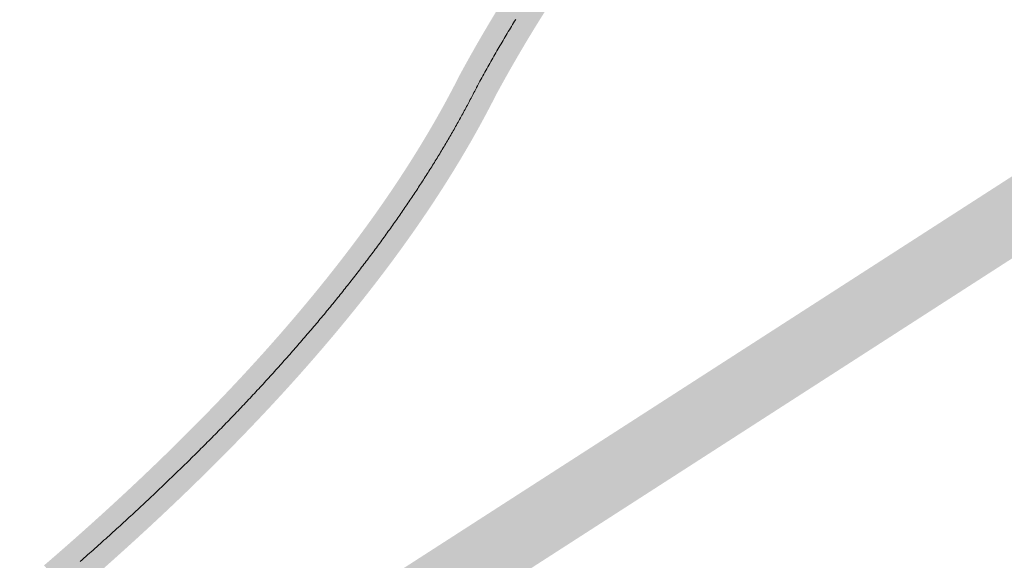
# Model space of a CAD drawing. Header units: metres. Extents: x 32339189 to 32339744, y 5702369 to 5702760.
# Tile 45 of 48: x 32339729 to 32339736, y 5702709 to 5702713. Entities that reach past the tile are written whole.
import ezdxf

# ---------------------------------------------------------------- set-up
doc = ezdxf.new("R2010")
doc.units = ezdxf.units.M
doc.header["$MEASUREMENT"] = 0
doc.linetypes.add('19', pattern=[0.5, 0.25, -0.25])
for name, color, linetype in [('LRS-Kabel', 5, 'Continuous'), ('LRS_Bauabschnitte', 10, 'Continuous'), ('LRS_BM', 7, 'Continuous')]:
    doc.layers.add(name, color=color, linetype=linetype)
doc.layers.add('LRS-Trasse und Kabelzugschächte', color=252, linetype='Continuous', lineweight=25)
doc.styles.add('lrs-1_0250', font='ARIALN.TTF', dxfattribs={"height": 0.625})
doc.dimstyles.new('lrs_1_0250', dxfattribs={"dimtxt": 0.625, "dimasz": 0.3125, "dimexe": 0.3125, "dimexo": 0.625, "dimgap": 0.3125, "dimtad": 1, "dimzin": 5, "dimdsep": 46, "dimtxsty": 'lrs-1_0250', "dimblk1": 'OBLIQUE', "dimblk2": 'OBLIQUE', "dimsah": 1, "dimcen": -0.3125, "dimdle": 0.3125, "dimclrd": 256, "dimclre": 256, "dimclrt": 256, "dimadec": 0, "dimazin": 0, "dimtfac": 1, "dimtix": 1, "dimtmove": 2, "dimatfit": 3, "dimldrblk": 'OBLIQUE', "dimfxl": 1, "dimtolj": 1, "dimtzin": 5, "dimlwd": -1, "dimlwe": -1, "dimarcsym": 0})

# ---------------------------------------------------------------- blocks, each defined once
blk = doc.blocks.new('_OBLIQUE')
at = {"color": 0, "linetype": 'ByBlock'}
blk.add_line((-0.5, -0.5), (0.5, 0.5), dxfattribs=at)
blk = doc.blocks.new('*D60')
at = {"layer": 'DEFPOINTS', "color": 0}
for p in [(32339730.9217, 5702723.4768), (32339732.2699, 5702721.3714), (32339714.5852, 5702710.0469)]:
    blk.add_point(p, dxfattribs=at)
at = {"layer": 'LRS_BM'}
for p, q in [((32339731.9328, 5702721.8977), (32339730.7531, 5702723.74)), ((32339712.9738, 5702711.9838), (32339731.1848, 5702723.6453)), ((32339714.2481, 5702710.5733), (32339713.0685, 5702712.4155))]:
    blk.add_line(p, q, dxfattribs=at)
at = {"layer": 'LRS_BM', "xscale": 0.3125, "yscale": 0.3125, "zscale": 0.3125}
for p, rotation in [((32339730.9217, 5702723.4768), 32.63371523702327), ((32339713.237, 5702712.1523), 212.6337152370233)]:
    blk.add_blockref('_OBLIQUE', p, dxfattribs=dict(at, rotation=rotation))
at = {"layer": 'LRS_BM', "insert": (32339721.7387, 5702718.3465), "char_height": 0.625, "attachment_point": 5, "rotation": 32.63372, "style": 'lrs-1_0250', "bg_fill": 3, "box_fill_scale": 1.25, "bg_fill_color": 257, "bg_fill_transparency": 0}
blk.add_mtext('\\A1;21.00', dxfattribs=at)
blk = doc.blocks.new('*D98')
at = {"layer": 'DEFPOINTS', "color": 0}
for p in [(32339738.137, 5702712.2113), (32339739.4848, 5702710.1057), (32339727.8157, 5702705.6046)]:
    blk.add_point(p, dxfattribs=at)
at = {"layer": 'LRS_BM'}
for p, q in [((32339738.4739, 5702711.6849), (32339739.6532, 5702709.8425)), ((32339728.9003, 5702703.3305), (32339739.748, 5702710.2742)), ((32339728.1526, 5702705.0782), (32339729.332, 5702703.2358))]:
    blk.add_line(p, q, dxfattribs=at)
at = {"layer": 'LRS_BM', "xscale": 0.3125, "yscale": 0.3125, "zscale": 0.3125}
for p, rotation in [((32339739.4848, 5702710.1057), 32.6236808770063), ((32339729.1635, 5702703.499), 212.6236808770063)]:
    blk.add_blockref('_OBLIQUE', p, dxfattribs=dict(at, rotation=rotation))
at = {"layer": 'LRS_BM', "insert": (32339733.9836, 5702707.3343), "char_height": 0.625, "attachment_point": 5, "rotation": 32.62368, "style": 'lrs-1_0250', "bg_fill": 3, "box_fill_scale": 1.25, "bg_fill_color": 257, "bg_fill_transparency": 0}
blk.add_mtext('\\A1;12.25', dxfattribs=at)

msp = doc.modelspace()

# ---------------------------------------------------------------- linework, layer by layer
at = {"layer": 'LRS_Bauabschnitte', "color": 242, "linetype": '19', "ltscale": 20, "true_color": 0xcd2027, "const_width": 0.5}
msp.add_lwpolyline([(32339536.6578, 5702614.0501, -0.085654), (32339550.633, 5702606.583), (32339575.2884, 5702621.0605), (32339643.7572, 5702664.9275), (32339699.0596, 5702700.3329), (32339699.4322, 5702711.6392), (32339701.8752, 5702711.6013), (32339704.106, 5702758.471), (32339705.8849, 5702760.1216), (32339710.301, 5702755.2072), (32339743.8776, 5702716.2833), (32339644.4144, 5702652.2722), (32339643.4541, 5702623.4446), (32339719.0099, 5702620.0121), (32339720.8292, 5702617.9314, -0.226268), (32339723.3501, 5702611.5379), (32339563.719, 5702467.599, -0.427839), (32339556.762, 5702468.024), (32339538.2821, 5702489.2086, -0.176825)], format="xyb", dxfattribs=at)

# ---------------------------------------------------------------- next in the draw order: dimensions: what is measured, and where the dimension line sits
at = {"layer": 'LRS_BM'}
dim = msp.add_aligned_dim(p1=(32339714.5852, 5702710.0469), p2=(32339732.2699, 5702721.3714), distance=2.5001, dimstyle='lrs_1_0250', override={"dimtfill": 1}, dxfattribs=at)
dim.commit()
dim.dimension.update_dxf_attribs({"geometry": '*D60', "text_midpoint": (32339721.7387, 5702718.3465)})

# ---------------------------------------------------------------- next in the draw order: dimensions: what is measured, and where the dimension line sits
dim = msp.add_aligned_dim(p1=(32339727.8157, 5702705.6046), p2=(32339738.137, 5702712.2113), distance=-2.5, dimstyle='lrs_1_0250', override={"dimtfill": 1}, dxfattribs=at)
dim.commit()
dim.dimension.update_dxf_attribs({"geometry": '*D98', "text_midpoint": (32339733.9836, 5702707.3343)})

# ---------------------------------------------------------------- next in the draw order: linework, layer by layer
at = {"layer": 'LRS-Kabel', "color": 4, "linetype": 'Continuous', "lineweight": 15}
msp.add_lwpolyline([(32339729.5188, 5702708.8968), (32339729.5323, 5702708.9086), (32339729.5457, 5702708.9204), (32339729.5591, 5702708.9322), (32339729.5724, 5702708.944), (32339729.5858, 5702708.9558), (32339729.5991, 5702708.9676), (32339729.6124, 5702708.9794), (32339729.6256, 5702708.9912), (32339729.6388, 5702709.0029), (32339729.652, 5702709.0147), (32339729.6652, 5702709.0265), (32339729.6784, 5702709.0383), (32339729.6915, 5702709.05), (32339729.7046, 5702709.0618), (32339729.7176, 5702709.0735), (32339729.7307, 5702709.0853), (32339729.7437, 5702709.097), (32339729.7567, 5702709.1088), (32339729.7696, 5702709.1205), (32339729.7826, 5702709.1322), (32339729.7955, 5702709.144), (32339729.8083, 5702709.1557), (32339729.8212, 5702709.1674), (32339729.834, 5702709.1791), (32339729.8468, 5702709.1909), (32339729.8595, 5702709.2026), (32339729.8723, 5702709.2143), (32339729.885, 5702709.226), (32339729.8977, 5702709.2377), (32339729.9103, 5702709.2494), (32339729.9229, 5702709.2611), (32339729.9355, 5702709.2727), (32339729.9481, 5702709.2844), (32339729.9607, 5702709.2961), (32339729.9732, 5702709.3078), (32339729.9857, 5702709.3194), (32339729.9981, 5702709.3311), (32339730.0106, 5702709.3428), (32339730.023, 5702709.3544), (32339730.0354, 5702709.3661), (32339730.0477, 5702709.3777), (32339730.06, 5702709.3893), (32339730.0723, 5702709.401), (32339730.0846, 5702709.4126), (32339730.0968, 5702709.4242), (32339730.1091, 5702709.4359), (32339730.1213, 5702709.4475), (32339730.1334, 5702709.4591), (32339730.1455, 5702709.4707), (32339730.1577, 5702709.4823), (32339730.1697, 5702709.4939), (32339730.1818, 5702709.5055), (32339730.1938, 5702709.5171), (32339730.2058, 5702709.5287), (32339730.2178, 5702709.5403), (32339730.2297, 5702709.5519), (32339730.2416, 5702709.5635), (32339730.2535, 5702709.575), (32339730.2654, 5702709.5866), (32339730.2772, 5702709.5982), (32339730.289, 5702709.6097), (32339730.3008, 5702709.6213), (32339730.3126, 5702709.6328), (32339730.3243, 5702709.6444), (32339730.336, 5702709.6559), (32339730.3476, 5702709.6674), (32339730.3593, 5702709.679), (32339730.3709, 5702709.6905), (32339730.3825, 5702709.702), (32339730.3941, 5702709.7135), (32339730.4056, 5702709.725), (32339730.4171, 5702709.7366), (32339730.4286, 5702709.7481), (32339730.44, 5702709.7596), (32339730.4514, 5702709.7711), (32339730.4628, 5702709.7825), (32339730.4742, 5702709.794), (32339730.4855, 5702709.8055), (32339730.4969, 5702709.817), (32339730.5081, 5702709.8285), (32339730.5194, 5702709.8399), (32339730.5306, 5702709.8514), (32339730.5418, 5702709.8628), (32339730.553, 5702709.8743), (32339730.5642, 5702709.8857), (32339730.5753, 5702709.8972), (32339730.5864, 5702709.9086), (32339730.5975, 5702709.9201), (32339730.6085, 5702709.9315), (32339730.6195, 5702709.9429), (32339730.6305, 5702709.9543), (32339730.6415, 5702709.9658), (32339730.6524, 5702709.9772), (32339730.6633, 5702709.9886), (32339730.6742, 5702710), (32339730.685, 5702710.0114), (32339730.6958, 5702710.0228), (32339730.7066, 5702710.0341), (32339730.7174, 5702710.0455), (32339730.7282, 5702710.0569), (32339730.7389, 5702710.0683), (32339730.7496, 5702710.0796), (32339730.7602, 5702710.091), (32339730.7708, 5702710.1024), (32339730.7814, 5702710.1137), (32339730.792, 5702710.1251), (32339730.8026, 5702710.1364), (32339730.8131, 5702710.1477), (32339730.8236, 5702710.1591), (32339730.8341, 5702710.1704), (32339730.8445, 5702710.1817), (32339730.8549, 5702710.193), (32339730.8653, 5702710.2043), (32339730.8757, 5702710.2157), (32339730.886, 5702710.227), (32339730.8963, 5702710.2383), (32339730.9066, 5702710.2495), (32339730.9168, 5702710.2608), (32339730.9271, 5702710.2721), (32339730.9372, 5702710.2834), (32339730.9474, 5702710.2947), (32339730.9576, 5702710.3059), (32339730.9677, 5702710.3172), (32339730.9778, 5702710.3285), (32339730.9878, 5702710.3397), (32339730.9979, 5702710.351), (32339731.0079, 5702710.3622), (32339731.0178, 5702710.3734), (32339731.0278, 5702710.3847), (32339731.0377, 5702710.3959), (32339731.0476, 5702710.4071), (32339731.0575, 5702710.4183), (32339731.0673, 5702710.4295), (32339731.0771, 5702710.4407), (32339731.0869, 5702710.4519), (32339731.0967, 5702710.4631), (32339731.1064, 5702710.4743), (32339731.1161, 5702710.4855), (32339731.1258, 5702710.4967), (32339731.1355, 5702710.5079), (32339731.1451, 5702710.519), (32339731.1547, 5702710.5302), (32339731.1643, 5702710.5414), (32339731.1738, 5702710.5525), (32339731.1833, 5702710.5637), (32339731.1928, 5702710.5748), (32339731.2023, 5702710.5859), (32339731.2117, 5702710.5971), (32339731.2211, 5702710.6082), (32339731.2305, 5702710.6193), (32339731.2398, 5702710.6304), (32339731.2492, 5702710.6416), (32339731.2585, 5702710.6527), (32339731.2677, 5702710.6638), (32339731.277, 5702710.6749), (32339731.2862, 5702710.6859), (32339731.2954, 5702710.697), (32339731.3046, 5702710.7081), (32339731.3137, 5702710.7192), (32339731.3228, 5702710.7302), (32339731.3319, 5702710.7413), (32339731.341, 5702710.7524), (32339731.35, 5702710.7634), (32339731.359, 5702710.7745), (32339731.368, 5702710.7855), (32339731.3769, 5702710.7965), (32339731.3858, 5702710.8076), (32339731.3947, 5702710.8186), (32339731.4036, 5702710.8296), (32339731.4124, 5702710.8406), (32339731.4212, 5702710.8516), (32339731.43, 5702710.8626), (32339731.4388, 5702710.8736), (32339731.4475, 5702710.8846), (32339731.4562, 5702710.8956), (32339731.4649, 5702710.9066), (32339731.4736, 5702710.9175), (32339731.4822, 5702710.9285), (32339731.4908, 5702710.9395), (32339731.4994, 5702710.9504), (32339731.5079, 5702710.9614), (32339731.5164, 5702710.9723), (32339731.5249, 5702710.9833), (32339731.5334, 5702710.9942), (32339731.5418, 5702711.0051), (32339731.5502, 5702711.016), (32339731.5586, 5702711.027), (32339731.567, 5702711.0379), (32339731.5753, 5702711.0488), (32339731.5836, 5702711.0597), (32339731.5919, 5702711.0706), (32339731.6001, 5702711.0814), (32339731.6083, 5702711.0923), (32339731.6165, 5702711.1032), (32339731.6247, 5702711.1141), (32339731.6328, 5702711.1249), (32339731.6409, 5702711.1358), (32339731.649, 5702711.1466), (32339731.6571, 5702711.1575), (32339731.6651, 5702711.1683), (32339731.6731, 5702711.1792), (32339731.6811, 5702711.19), (32339731.6891, 5702711.2008), (32339731.697, 5702711.2116), (32339731.7049, 5702711.2224), (32339731.7128, 5702711.2332), (32339731.7206, 5702711.244), (32339731.7284, 5702711.2548), (32339731.7362, 5702711.2656), (32339731.744, 5702711.2764), (32339731.7517, 5702711.2872), (32339731.7595, 5702711.2979), (32339731.7671, 5702711.3087), (32339731.7748, 5702711.3194), (32339731.7824, 5702711.3302), (32339731.79, 5702711.3409), (32339731.7976, 5702711.3517), (32339731.8052, 5702711.3624), (32339731.8127, 5702711.3731), (32339731.8202, 5702711.3838), (32339731.8277, 5702711.3946), (32339731.8351, 5702711.4053), (32339731.8425, 5702711.416), (32339731.8499, 5702711.4266), (32339731.8573, 5702711.4373), (32339731.8646, 5702711.448), (32339731.872, 5702711.4587), (32339731.8793, 5702711.4694), (32339731.8865, 5702711.48), (32339731.8937, 5702711.4907), (32339731.901, 5702711.5013), (32339731.9081, 5702711.512), (32339731.9153, 5702711.5226), (32339731.9224, 5702711.5332), (32339731.9295, 5702711.5439), (32339731.9366, 5702711.5545), (32339731.9437, 5702711.5651), (32339731.9507, 5702711.5757), (32339731.9577, 5702711.5863), (32339731.9647, 5702711.5969), (32339731.9716, 5702711.6075), (32339731.9785, 5702711.6181), (32339731.9854, 5702711.6286), (32339731.9923, 5702711.6392), (32339731.9991, 5702711.6498), (32339732.0059, 5702711.6603), (32339732.0127, 5702711.6709), (32339732.0195, 5702711.6814), (32339732.0262, 5702711.6919), (32339732.0329, 5702711.7025), (32339732.0396, 5702711.713), (32339732.0463, 5702711.7235), (32339732.0529, 5702711.734), (32339732.0595, 5702711.7445), (32339732.0661, 5702711.755), (32339732.0726, 5702711.7655), (32339732.0791, 5702711.776), (32339732.0856, 5702711.7865), (32339732.0921, 5702711.7969), (32339732.0986, 5702711.8074), (32339732.105, 5702711.8179), (32339732.1114, 5702711.8283), (32339732.1177, 5702711.8388), (32339732.1241, 5702711.8492), (32339732.1304, 5702711.8596), (32339732.1367, 5702711.8701), (32339732.143, 5702711.8805), (32339732.1492, 5702711.8909), (32339732.1554, 5702711.9013), (32339732.1616, 5702711.9117), (32339732.1678, 5702711.9221), (32339732.1739, 5702711.9325), (32339732.18, 5702711.9428), (32339732.1861, 5702711.9532), (32339732.1921, 5702711.9636), (32339732.1982, 5702711.9739), (32339732.2042, 5702711.9843), (32339732.2102, 5702711.9946), (32339732.2161, 5702712.005), (32339732.222, 5702712.0153), (32339732.2279, 5702712.0256), (32339732.2338, 5702712.0359), (32339732.2397, 5702712.0462), (32339732.2455, 5702712.0565), (32339732.2513, 5702712.0668), (32339732.2571, 5702712.0771), (32339732.2628, 5702712.0874), (32339732.2685, 5702712.0977), (32339732.2742, 5702712.108), (32339732.2799, 5702712.1182), (32339732.2856, 5702712.1285), (32339732.2912, 5702712.1387), (32339732.2968, 5702712.149), (32339732.3023, 5702712.1592), (32339732.3079, 5702712.1694), (32339732.3134, 5702712.1797), (32339732.3189, 5702712.1899), (32339732.3244, 5702712.2001), (32339732.3298, 5702712.2103), (32339732.3352, 5702712.2205), (32339732.3406, 5702712.2307), (32339732.346, 5702712.2408), (32339732.3513, 5702712.251), (32339732.3566, 5702712.2612), (32339732.3619, 5702712.2713), (32339732.3672, 5702712.2815), (32339732.3724, 5702712.2916), (32339732.3776, 5702712.3018), (32339732.3828, 5702712.3119), (32339732.3881, 5702712.3222), (32339732.3906, 5702712.3272), (32339732.3919, 5702712.3297), (32339732.3977, 5702712.3411), (32339732.4056, 5702712.3559), (32339732.4085, 5702712.3612), (32339732.4154, 5702712.3739), (32339732.4225, 5702712.3868), (32339732.4296, 5702712.3998), (32339732.4367, 5702712.4127), (32339732.4439, 5702712.4257), (32339732.451, 5702712.4386), (32339732.4582, 5702712.4515), (32339732.4654, 5702712.4644), (32339732.4726, 5702712.4773), (32339732.4799, 5702712.4902), (32339732.4871, 5702712.5031), (32339732.4944, 5702712.516), (32339732.5017, 5702712.5288), (32339732.509, 5702712.5417), (32339732.5164, 5702712.5545), (32339732.5237, 5702712.5674), (32339732.5311, 5702712.5802), (32339732.5385, 5702712.593), (32339732.5459, 5702712.6058), (32339732.5533, 5702712.6186), (32339732.5608, 5702712.6314), (32339732.5683, 5702712.6442), (32339732.5757, 5702712.6569), (32339732.5833, 5702712.6697), (32339732.5908, 5702712.6825), (32339732.5983, 5702712.6952), (32339732.6059, 5702712.7079), (32339732.6135, 5702712.7207), (32339732.6211, 5702712.7334), (32339732.6287, 5702712.7461), (32339732.6363, 5702712.7588), (32339732.644, 5702712.7715), (32339732.6517, 5702712.7841), (32339732.6593, 5702712.7968), (32339732.6671, 5702712.8095), (32339732.6748, 5702712.8221)], dxfattribs=at)
at = {"layer": 'LRS-Trasse und Kabelzugschächte', "const_width": 0.3}
msp.add_lwpolyline([(32339729.3552, 5702708.7547), (32339729.369, 5702708.7666), (32339729.3828, 5702708.7784), (32339729.3965, 5702708.7903), (32339729.4102, 5702708.8021), (32339729.4238, 5702708.814), (32339729.4375, 5702708.8258), (32339729.4511, 5702708.8376), (32339729.4647, 5702708.8495), (32339729.4782, 5702708.8613), (32339729.4918, 5702708.8731), (32339729.5053, 5702708.885), (32339729.5187, 5702708.8968), (32339729.5322, 5702708.9086), (32339729.5456, 5702708.9204), (32339729.559, 5702708.9322), (32339729.5724, 5702708.944), (32339729.5857, 5702708.9558), (32339729.599, 5702708.9676), (32339729.6123, 5702708.9794), (32339729.6256, 5702708.9912), (32339729.6388, 5702709.0029), (32339729.652, 5702709.0147), (32339729.6652, 5702709.0265), (32339729.6783, 5702709.0382), (32339729.6914, 5702709.05), (32339729.7045, 5702709.0618), (32339729.7176, 5702709.0735), (32339729.7306, 5702709.0853), (32339729.7436, 5702709.097), (32339729.7566, 5702709.1088), (32339729.7696, 5702709.1205), (32339729.7825, 5702709.1322), (32339729.7954, 5702709.144), (32339729.8083, 5702709.1557), (32339729.8211, 5702709.1674), (32339729.8339, 5702709.1791), (32339729.8467, 5702709.1909), (32339729.8595, 5702709.2026), (32339729.8722, 5702709.2143), (32339729.8849, 5702709.226), (32339729.8976, 5702709.2377), (32339729.9103, 5702709.2494), (32339729.9229, 5702709.261), (32339729.9355, 5702709.2727), (32339729.9481, 5702709.2844), (32339729.9606, 5702709.2961), (32339729.9731, 5702709.3078), (32339729.9856, 5702709.3194), (32339729.9981, 5702709.3311), (32339730.0105, 5702709.3427), (32339730.0229, 5702709.3544), (32339730.0353, 5702709.3661), (32339730.0476, 5702709.3777), (32339730.06, 5702709.3893), (32339730.0723, 5702709.401), (32339730.0845, 5702709.4126), (32339730.0968, 5702709.4242), (32339730.109, 5702709.4359), (32339730.1212, 5702709.4475), (32339730.1334, 5702709.4591), (32339730.1455, 5702709.4707), (32339730.1576, 5702709.4823), (32339730.1697, 5702709.4939), (32339730.1817, 5702709.5055), (32339730.1937, 5702709.5171), (32339730.2057, 5702709.5287), (32339730.2177, 5702709.5403), (32339730.2297, 5702709.5519), (32339730.2416, 5702709.5634), (32339730.2535, 5702709.575), (32339730.2653, 5702709.5866), (32339730.2772, 5702709.5981), (32339730.289, 5702709.6097), (32339730.3007, 5702709.6213), (32339730.3125, 5702709.6328), (32339730.3242, 5702709.6444), (32339730.3359, 5702709.6559), (32339730.3476, 5702709.6674), (32339730.3592, 5702709.679), (32339730.3708, 5702709.6905), (32339730.3824, 5702709.702), (32339730.394, 5702709.7135), (32339730.4055, 5702709.725), (32339730.417, 5702709.7365), (32339730.4285, 5702709.7481), (32339730.44, 5702709.7596), (32339730.4514, 5702709.771), (32339730.4628, 5702709.7825), (32339730.4741, 5702709.794), (32339730.4855, 5702709.8055), (32339730.4968, 5702709.817), (32339730.5081, 5702709.8285), (32339730.5193, 5702709.8399), (32339730.5306, 5702709.8514), (32339730.5418, 5702709.8628), (32339730.553, 5702709.8743), (32339730.5641, 5702709.8857), (32339730.5752, 5702709.8972), (32339730.5863, 5702709.9086), (32339730.5974, 5702709.9201), (32339730.6084, 5702709.9315), (32339730.6195, 5702709.9429), (32339730.6304, 5702709.9543), (32339730.6414, 5702709.9657), (32339730.6523, 5702709.9772), (32339730.6632, 5702709.9886), (32339730.6741, 5702710), (32339730.685, 5702710.0114), (32339730.6958, 5702710.0227), (32339730.7066, 5702710.0341), (32339730.7173, 5702710.0455), (32339730.7281, 5702710.0569), (32339730.7388, 5702710.0683), (32339730.7495, 5702710.0796), (32339730.7601, 5702710.091), (32339730.7708, 5702710.1023), (32339730.7814, 5702710.1137), (32339730.792, 5702710.125), (32339730.8025, 5702710.1364), (32339730.813, 5702710.1477), (32339730.8235, 5702710.1591), (32339730.834, 5702710.1704), (32339730.8444, 5702710.1817), (32339730.8549, 5702710.193), (32339730.8652, 5702710.2043), (32339730.8756, 5702710.2156), (32339730.8859, 5702710.227), (32339730.8962, 5702710.2382), (32339730.9065, 5702710.2495), (32339730.9168, 5702710.2608), (32339730.927, 5702710.2721), (32339730.9372, 5702710.2834), (32339730.9474, 5702710.2947), (32339730.9575, 5702710.3059), (32339730.9676, 5702710.3172), (32339730.9777, 5702710.3284), (32339730.9878, 5702710.3397), (32339730.9978, 5702710.3509), (32339731.0078, 5702710.3622), (32339731.0178, 5702710.3734), (32339731.0277, 5702710.3847), (32339731.0376, 5702710.3959), (32339731.0475, 5702710.4071), (32339731.0574, 5702710.4183), (32339731.0673, 5702710.4295), (32339731.0771, 5702710.4407), (32339731.0869, 5702710.4519), (32339731.0966, 5702710.4631), (32339731.1064, 5702710.4743), (32339731.1161, 5702710.4855), (32339731.1257, 5702710.4967), (32339731.1354, 5702710.5079), (32339731.145, 5702710.519), (32339731.1546, 5702710.5302), (32339731.1642, 5702710.5414), (32339731.1737, 5702710.5525), (32339731.1832, 5702710.5637), (32339731.1927, 5702710.5748), (32339731.2022, 5702710.5859), (32339731.2116, 5702710.5971), (32339731.221, 5702710.6082), (32339731.2304, 5702710.6193), (32339731.2398, 5702710.6304), (32339731.2491, 5702710.6415), (32339731.2584, 5702710.6527), (32339731.2677, 5702710.6638), (32339731.2769, 5702710.6748), (32339731.2861, 5702710.6859), (32339731.2953, 5702710.697), (32339731.3045, 5702710.7081), (32339731.3136, 5702710.7192), (32339731.3227, 5702710.7302), (32339731.3318, 5702710.7413), (32339731.3409, 5702710.7524), (32339731.3499, 5702710.7634), (32339731.3589, 5702710.7745), (32339731.3679, 5702710.7855), (32339731.3768, 5702710.7965), (32339731.3858, 5702710.8076), (32339731.3947, 5702710.8186), (32339731.4035, 5702710.8296), (32339731.4124, 5702710.8406), (32339731.4212, 5702710.8516), (32339731.43, 5702710.8626), (32339731.4387, 5702710.8736), (32339731.4475, 5702710.8846), (32339731.4562, 5702710.8956), (32339731.4648, 5702710.9066), (32339731.4735, 5702710.9175), (32339731.4821, 5702710.9285), (32339731.4907, 5702710.9395), (32339731.4993, 5702710.9504), (32339731.5078, 5702710.9614), (32339731.5163, 5702710.9723), (32339731.5248, 5702710.9832), (32339731.5333, 5702710.9942), (32339731.5417, 5702711.0051), (32339731.5501, 5702711.016), (32339731.5585, 5702711.0269), (32339731.5669, 5702711.0379), (32339731.5752, 5702711.0488), (32339731.5835, 5702711.0597), (32339731.5918, 5702711.0705), (32339731.6, 5702711.0814), (32339731.6083, 5702711.0923), (32339731.6165, 5702711.1032), (32339731.6246, 5702711.1141), (32339731.6328, 5702711.1249), (32339731.6409, 5702711.1358), (32339731.649, 5702711.1466), (32339731.657, 5702711.1575), (32339731.6651, 5702711.1683), (32339731.6731, 5702711.1791), (32339731.6811, 5702711.19), (32339731.689, 5702711.2008), (32339731.6969, 5702711.2116), (32339731.7048, 5702711.2224), (32339731.7127, 5702711.2332), (32339731.7206, 5702711.244), (32339731.7284, 5702711.2548), (32339731.7362, 5702711.2656), (32339731.7439, 5702711.2764), (32339731.7517, 5702711.2871), (32339731.7594, 5702711.2979), (32339731.7671, 5702711.3087), (32339731.7747, 5702711.3194), (32339731.7824, 5702711.3302), (32339731.79, 5702711.3409), (32339731.7976, 5702711.3517), (32339731.8051, 5702711.3624), (32339731.8126, 5702711.3731), (32339731.8201, 5702711.3838), (32339731.8276, 5702711.3945), (32339731.8351, 5702711.4052), (32339731.8425, 5702711.4159), (32339731.8499, 5702711.4266), (32339731.8572, 5702711.4373), (32339731.8646, 5702711.448), (32339731.8719, 5702711.4587), (32339731.8792, 5702711.4694), (32339731.8865, 5702711.48), (32339731.8937, 5702711.4907), (32339731.9009, 5702711.5013), (32339731.9081, 5702711.512), (32339731.9152, 5702711.5226), (32339731.9224, 5702711.5332), (32339731.9295, 5702711.5439), (32339731.9365, 5702711.5545), (32339731.9436, 5702711.5651), (32339731.9506, 5702711.5757), (32339731.9576, 5702711.5863), (32339731.9646, 5702711.5969), (32339731.9715, 5702711.6075), (32339731.9785, 5702711.6181), (32339731.9853, 5702711.6286), (32339731.9922, 5702711.6392), (32339731.999, 5702711.6498), (32339732.0059, 5702711.6603), (32339732.0126, 5702711.6709), (32339732.0194, 5702711.6814), (32339732.0261, 5702711.6919), (32339732.0329, 5702711.7025), (32339732.0395, 5702711.713), (32339732.0462, 5702711.7235), (32339732.0528, 5702711.734), (32339732.0594, 5702711.7445), (32339732.066, 5702711.755), (32339732.0726, 5702711.7655), (32339732.0791, 5702711.776), (32339732.0856, 5702711.7865), (32339732.0921, 5702711.7969), (32339732.0985, 5702711.8074), (32339732.1049, 5702711.8179), (32339732.1113, 5702711.8283), (32339732.1177, 5702711.8388), (32339732.124, 5702711.8492), (32339732.1303, 5702711.8596), (32339732.1366, 5702711.87), (32339732.1429, 5702711.8805), (32339732.1491, 5702711.8909), (32339732.1553, 5702711.9013), (32339732.1615, 5702711.9117), (32339732.1677, 5702711.9221), (32339732.1738, 5702711.9324), (32339732.1799, 5702711.9428), (32339732.186, 5702711.9532), (32339732.1921, 5702711.9636), (32339732.1981, 5702711.9739), (32339732.2041, 5702711.9843), (32339732.2101, 5702711.9946), (32339732.2161, 5702712.005), (32339732.222, 5702712.0153), (32339732.2279, 5702712.0256), (32339732.2338, 5702712.0359), (32339732.2396, 5702712.0462), (32339732.2454, 5702712.0565), (32339732.2512, 5702712.0668), (32339732.257, 5702712.0771), (32339732.2628, 5702712.0874), (32339732.2685, 5702712.0977), (32339732.2742, 5702712.108), (32339732.2798, 5702712.1182), (32339732.2855, 5702712.1285), (32339732.2911, 5702712.1387), (32339732.2967, 5702712.149), (32339732.3023, 5702712.1592), (32339732.3078, 5702712.1694), (32339732.3133, 5702712.1796), (32339732.3188, 5702712.1899), (32339732.3243, 5702712.2001), (32339732.3297, 5702712.2103), (32339732.3352, 5702712.2205), (32339732.3405, 5702712.2306), (32339732.3459, 5702712.2408), (32339732.3512, 5702712.251), (32339732.3566, 5702712.2612), (32339732.3619, 5702712.2713), (32339732.3671, 5702712.2815), (32339732.3724, 5702712.2916), (32339732.3776, 5702712.3018), (32339732.3828, 5702712.3119), (32339732.388, 5702712.3222), (32339732.3905, 5702712.3272), (32339732.3918, 5702712.3297), (32339732.3976, 5702712.3411), (32339732.4055, 5702712.3559), (32339732.4084, 5702712.3612), (32339732.4153, 5702712.3739), (32339732.4224, 5702712.3868), (32339732.4295, 5702712.3998), (32339732.4366, 5702712.4127), (32339732.4438, 5702712.4257), (32339732.451, 5702712.4386), (32339732.4581, 5702712.4515), (32339732.4654, 5702712.4644), (32339732.4726, 5702712.4773), (32339732.4798, 5702712.4902), (32339732.4871, 5702712.5031), (32339732.4944, 5702712.516), (32339732.5017, 5702712.5288), (32339732.509, 5702712.5417), (32339732.5163, 5702712.5545), (32339732.5237, 5702712.5673), (32339732.531, 5702712.5802), (32339732.5384, 5702712.593), (32339732.5459, 5702712.6058), (32339732.5533, 5702712.6186), (32339732.5607, 5702712.6314), (32339732.5682, 5702712.6442), (32339732.5757, 5702712.6569), (32339732.5832, 5702712.6697), (32339732.5907, 5702712.6824), (32339732.5983, 5702712.6952), (32339732.6058, 5702712.7079), (32339732.6134, 5702712.7207), (32339732.621, 5702712.7334), (32339732.6286, 5702712.7461), (32339732.6363, 5702712.7588), (32339732.6439, 5702712.7715), (32339732.6516, 5702712.7841), (32339732.6593, 5702712.7968), (32339732.667, 5702712.8095), (32339732.6747, 5702712.8221), (32339732.6825, 5702712.8348), (32339732.6902, 5702712.8474), (32339732.698, 5702712.86), (32339732.7058, 5702712.8726), (32339732.7137, 5702712.8852), (32339732.7215, 5702712.8978), (32339732.7294, 5702712.9104), (32339732.7372, 5702712.923), (32339732.7451, 5702712.9356), (32339732.7531, 5702712.9481), (32339732.761, 5702712.9607), (32339732.7689, 5702712.9732)], dxfattribs=at)

doc.saveas('drawing.dxf')
